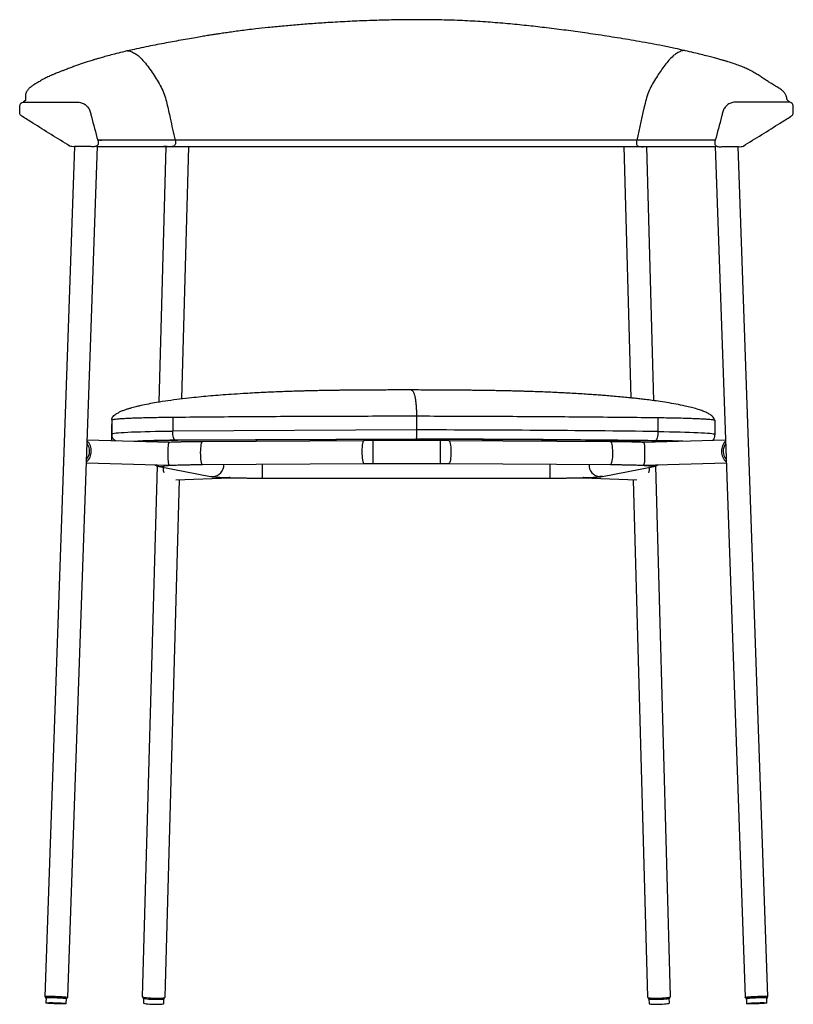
# Paper-space layout '_Back' of a CAD drawing. Header units: millimetres. Extents: x -269 to 339, y -380 to 395.
import ezdxf

# ---------------------------------------------------------------- set-up
doc = ezdxf.new("R2010")
doc.units = ezdxf.units.MM

psp = doc.layouts.new('_Back')

# ---------------------------------------------------------------- linework, layer by layer
at = {"color": 7, "linetype": 'Continuous', "lineweight": 25}
for p, q in [((-226.15, 295.49), (-249.61, -373.61)), ((-231.62, -374.24), (-208.13, 295.82)), ((-154.26, 295.49), (-159.85, 94.31)), ((-141.78, 96.85), (-136.25, 295.49)), ((206.21, 295.49), (211.71, 97.64)), ((229.77, 95.5), (224.21, 295.49)), ((278.08, 295.82), (301.57, -374.24)), ((319.56, -373.61), (296.11, 295.49)), ((-197, 80.43), (-197, 65.7)), ((-148.87, 82.54), (-148.87, 71.55)), ((42.87, 83.46), (42.87, 72.47)), ((232.98, 82.2), (232.98, 71.2)), ((277.89, 69.04), (277.89, 80.03)), ((-197, 77.03), (-197.08, 76.49)), ((-197.08, 76.48), (-197.08, 65.49)), ((42.87, 72.47), (-148.87, 71.55)), ((-151.49, 62.64), (-216.24, 64.48)), ((-197.08, 65.49), (-197, 65.7)), ((-196.7, 63.93), (-197, 65.7)), ((42.69, 65.23), (-147.01, 64.32)), ((42.48, 64.95), (-144.88, 64.05)), ((1.44, 64), (-125.7, 63.21)), ((61.44, 64.03), (8.52, 64.03)), ((8.52, 64.03), (8.52, 46.03)), ((61.44, 64.03), (61.44, 46.03)), ((195.65, 63.21), (68.52, 64)), ((286.19, 64.48), (221.45, 62.64)), ((-216.87, 46.49), (-151.97, 44.65)), ((-161.25, 44.16), (-172.87, -373.68)), ((-159.72, 43.76), (-119.34, 35.86)), ((-156.31, 41.97), (-156.28, 43.09)), ((-125.59, 45.21), (1.55, 46.01)), ((-78.23, 34.54), (-78.23, 45.51)), ((8.52, 46.03), (61.44, 46.03)), ((68.41, 46.01), (195.54, 45.21)), ((148.19, 34.54), (148.19, 45.51)), ((189.3, 35.86), (229.68, 43.76)), ((221.93, 44.65), (286.82, 46.49)), ((242.82, -373.68), (231.2, 44.16)), ((-154.88, -374.18), (-143.55, 33.21)), ((-146.39, 33.09), (-103.84, 34.87)), ((-78.23, 34.54), (148.19, 34.54)), ((173.79, 34.87), (216.35, 33.09)), ((213.5, 33.21), (224.83, -374.18)), ((-249.11, -373.63), (-249.14, -374.63)), ((-248.64, -374.65), (-248.78, -378.64)), ((-232.79, -379.2), (-232.65, -375.21)), ((-232.15, -375.22), (-232.12, -374.23)), ((-172.38, -373.99), (-172.4, -374.69)), ((-171.91, -374.99), (-172.01, -378.68)), ((-156.01, -379.12), (-155.91, -375.44)), ((-155.4, -375.16), (-155.38, -374.46)), ((225.34, -374.46), (225.36, -375.16)), ((225.87, -375.44), (225.97, -379.12)), ((241.96, -378.68), (241.86, -374.99)), ((242.35, -374.69), (242.33, -373.99)), ((302.07, -374.23), (302.11, -375.22)), ((302.61, -375.21), (302.75, -379.2)), ((318.74, -378.64), (318.6, -374.65)), ((319.1, -374.63), (319.06, -373.63))]:
    psp.add_line(p, q, dxfattribs=at)
at = {"color": 7, "linetype": 'Continuous', "lineweight": 25, "flags": 128}
for points in [[(-197, 69.44), (-196.64, 69.61), (-195.91, 69.78), (-194.83, 69.94), (-193.39, 70.11), (-191.62, 70.26), (-189.51, 70.42), (-187.08, 70.56), (-184.34, 70.7), (-181.31, 70.84), (-178.01, 70.96), (-174.44, 71.08), (-170.64, 71.18), (-166.63, 71.28), (-162.42, 71.36), (-158.04, 71.44), (-153.52, 71.5), (-148.87, 71.55)], [(232.98, 71.2), (237.54, 71.14), (241.97, 71.07), (246.23, 70.99), (250.31, 70.9), (254.17, 70.8), (257.81, 70.68), (261.19, 70.56), (264.3, 70.43), (267.13, 70.29), (269.65, 70.15), (271.86, 69.99), (273.73, 69.84), (275.27, 69.68), (276.46, 69.51), (277.29, 69.34), (277.77, 69.18), (277.89, 69.04)], [(-125.7, 63.21), (-125.86, 63.17), (-126.17, 62.8), (-126.46, 62.08), (-126.71, 61.04), (-126.93, 59.72), (-127.09, 58.17), (-127.19, 56.46), (-127.22, 54.66), (-127.2, 52.85), (-127.11, 51.08), (-126.96, 49.45), (-126.75, 48.01), (-126.5, 46.82), (-126.22, 45.94), (-125.91, 45.4), (-125.59, 45.21)], [(1.44, 64), (1.28, 63.96), (0.97, 63.59), (0.68, 62.87), (0.42, 61.83), (0.21, 60.51), (0.05, 58.96), (-0.05, 57.26), (-0.09, 55.46), (-0.06, 53.64), (0.03, 51.87), (0.18, 50.24), (0.39, 48.8), (0.63, 47.62), (0.92, 46.73), (1.23, 46.19), (1.55, 46.01)], [(68.52, 64), (68.68, 63.96), (68.99, 63.59), (69.28, 62.87), (69.53, 61.83), (69.75, 60.51), (69.91, 58.96), (70.01, 57.26), (70.04, 55.46), (70.02, 53.64), (69.93, 51.87), (69.77, 50.24), (69.57, 48.8), (69.32, 47.62), (69.04, 46.73), (68.73, 46.19), (68.41, 46.01)], [(195.65, 63.21), (195.81, 63.17), (196.12, 62.8), (196.41, 62.08), (196.67, 61.04), (196.88, 59.72), (197.04, 58.17), (197.14, 56.46), (197.18, 54.66), (197.15, 52.85), (197.06, 51.08), (196.91, 49.45), (196.71, 48.01), (196.46, 46.82), (196.17, 45.94), (195.86, 45.4), (195.54, 45.21)], [(-159.73, 43.76), (-159.48, 43.72), (-157.69, 43.61)], [(-157.69, 43.61), (-155.91, 43.87), (-154.3, 44.44)], [(-155.81, 38.81), (-156.14, 40.16), (-156.31, 41.97)], [(227.64, 43.61), (225.87, 43.87), (224.25, 44.44)], [(229.68, 43.76), (229.43, 43.72), (227.64, 43.61)], [(-119.34, 35.86), (-119.09, 35.82), (-117.3, 35.71)], [(189.3, 35.86), (189.05, 35.82), (187.26, 35.71)], [(-249.11, -373.78), (-249.5, -373.69), (-249.6, -373.59), (-249.32, -373.51), (-248.69, -373.44), (-247.73, -373.39), (-246.47, -373.37), (-244.98, -373.36), (-243.31, -373.38), (-241.52, -373.43), (-239.7, -373.49), (-237.92, -373.57), (-236.25, -373.67), (-234.75, -373.78), (-233.5, -373.89), (-232.54, -374), (-231.91, -374.11), (-231.63, -374.22), (-231.72, -374.31), (-232.12, -374.38)], [(-249.11, -373.63), (-249.06, -373.59), (-248.69, -373.51), (-247.97, -373.45), (-246.92, -373.41), (-245.6, -373.39), (-244.06, -373.4), (-242.37, -373.43), (-240.6, -373.48), (-238.84, -373.56), (-237.15, -373.64), (-235.61, -373.74), (-234.29, -373.85), (-233.25, -373.96), (-232.53, -374.07), (-232.16, -374.18), (-232.12, -374.23)], [(-248.65, -374.8), (-248.73, -374.78), (-249.1, -374.68), (-249.09, -374.58), (-248.72, -374.51), (-248, -374.45), (-246.96, -374.41), (-245.63, -374.39), (-244.1, -374.4), (-242.41, -374.43), (-240.64, -374.48), (-238.87, -374.55), (-237.19, -374.64), (-235.65, -374.74), (-234.33, -374.85), (-233.29, -374.96), (-232.57, -375.07), (-232.2, -375.18), (-232.2, -375.27), (-232.57, -375.35), (-232.66, -375.36)], [(-240.79, -379.34), (-242.51, -379.27), (-244.15, -379.18), (-245.63, -379.08), (-246.89, -378.98), (-247.85, -378.87), (-248.49, -378.76), (-248.77, -378.66), (-248.68, -378.57), (-248.21, -378.5), (-247.4, -378.45), (-246.28, -378.42), (-244.9, -378.42), (-243.33, -378.43), (-241.64, -378.47), (-239.92, -378.53), (-238.23, -378.61), (-236.66, -378.7), (-235.28, -378.81), (-234.17, -378.92), (-233.36, -379.02), (-232.9, -379.13), (-232.8, -379.22), (-233.09, -379.3), (-233.73, -379.36), (-234.7, -379.4), (-235.95, -379.42), (-237.44, -379.42), (-239.08, -379.39), (-240.79, -379.34)], [(-248.64, -374.65), (-248.54, -374.58), (-248.07, -374.51), (-247.26, -374.46), (-246.14, -374.43), (-244.76, -374.42), (-243.19, -374.44), (-241.5, -374.48), (-239.78, -374.54), (-238.09, -374.62), (-236.52, -374.71), (-235.14, -374.81), (-234.03, -374.92), (-233.22, -375.03), (-232.76, -375.13), (-232.65, -375.21)], [(-172.87, -373.68), (-172.86, -373.73), (-172.58, -373.92), (-171.95, -374.11), (-170.99, -374.29), (-169.73, -374.46), (-168.24, -374.6), (-166.57, -374.72), (-164.78, -374.81), (-162.96, -374.86), (-161.18, -374.87), (-159.51, -374.84), (-158.01, -374.78), (-156.76, -374.68), (-155.8, -374.55), (-155.16, -374.4), (-154.89, -374.22), (-154.88, -374.18)], [(-172.4, -374.69), (-172.38, -374.74), (-172.1, -374.92), (-171.46, -375.11), (-170.49, -375.28), (-169.24, -375.44), (-167.74, -375.58), (-166.08, -375.69), (-164.33, -375.77), (-162.56, -375.81), (-160.84, -375.81), (-159.26, -375.77), (-157.88, -375.69), (-156.77, -375.59), (-155.96, -375.45), (-155.51, -375.29), (-155.4, -375.16)], [(-172.01, -378.68), (-171.96, -378.77), (-171.58, -378.95), (-170.85, -379.13), (-169.8, -379.3), (-168.48, -379.45), (-166.94, -379.57), (-165.28, -379.66), (-163.55, -379.72), (-161.84, -379.74), (-160.24, -379.72), (-158.81, -379.66), (-157.63, -379.56), (-156.74, -379.44), (-156.19, -379.29), (-156.01, -379.12)], [(224.83, -374.18), (224.84, -374.22), (225.12, -374.4), (225.75, -374.55), (226.71, -374.68), (227.97, -374.78), (229.46, -374.84), (231.13, -374.87), (232.92, -374.86), (234.74, -374.81), (236.52, -374.72), (238.19, -374.6), (239.69, -374.46), (240.94, -374.29), (241.9, -374.11), (242.54, -373.92), (242.81, -373.73), (242.82, -373.68)], [(225.36, -375.16), (225.41, -375.25), (225.78, -375.41), (226.5, -375.56), (227.55, -375.67), (228.87, -375.76), (230.41, -375.8), (232.1, -375.81), (233.87, -375.78), (235.63, -375.71), (237.32, -375.61), (238.86, -375.48), (240.18, -375.32), (241.22, -375.15), (241.94, -374.96), (242.31, -374.78), (242.35, -374.69)], [(225.97, -379.12), (226.08, -379.25), (226.54, -379.41), (227.35, -379.54), (228.47, -379.64), (229.85, -379.71), (231.42, -379.74), (233.11, -379.73), (234.84, -379.68), (236.53, -379.6), (238.1, -379.48), (239.47, -379.34), (240.59, -379.17), (241.4, -378.99), (241.86, -378.81), (241.96, -378.68)], [(302.08, -374.38), (301.68, -374.31), (301.58, -374.22), (301.86, -374.11), (302.49, -374), (303.45, -373.89), (304.71, -373.78), (306.2, -373.67), (307.87, -373.57), (309.66, -373.49), (311.48, -373.43), (313.26, -373.38), (314.93, -373.36), (316.43, -373.37), (317.68, -373.39), (318.64, -373.44), (319.27, -373.51), (319.55, -373.59), (319.46, -373.69), (319.07, -373.78)], [(302.07, -374.23), (302.12, -374.18), (302.49, -374.07), (303.21, -373.96), (304.25, -373.85), (305.57, -373.74), (307.11, -373.64), (308.79, -373.56), (310.56, -373.48), (312.33, -373.43), (314.02, -373.4), (315.55, -373.39), (316.88, -373.41), (317.92, -373.45), (318.64, -373.51), (319.01, -373.59), (319.06, -373.63)], [(302.61, -375.36), (302.53, -375.35), (302.16, -375.27), (302.15, -375.18), (302.52, -375.07), (303.24, -374.96), (304.28, -374.85), (305.6, -374.74), (307.14, -374.64), (308.83, -374.55), (310.59, -374.48), (312.36, -374.43), (314.05, -374.4), (315.59, -374.39), (316.91, -374.41), (317.96, -374.45), (318.68, -374.51), (319.05, -374.58), (319.05, -374.68), (318.68, -374.78), (318.6, -374.8)], [(302.61, -375.21), (302.71, -375.13), (303.17, -375.03), (303.98, -374.92), (305.1, -374.81), (306.47, -374.71), (308.04, -374.62), (309.73, -374.54), (311.46, -374.48), (313.15, -374.44), (314.72, -374.42), (316.1, -374.43), (317.22, -374.46), (318.03, -374.51), (318.49, -374.58), (318.6, -374.65)], [(310.75, -379.34), (309.03, -379.39), (307.39, -379.42), (305.91, -379.42), (304.65, -379.4), (303.68, -379.36), (303.04, -379.3), (302.76, -379.22), (302.85, -379.13), (303.31, -379.02), (304.12, -378.92), (305.24, -378.81), (306.61, -378.7), (308.18, -378.61), (309.87, -378.53), (311.6, -378.47), (313.29, -378.43), (314.86, -378.42), (316.24, -378.42), (317.36, -378.45), (318.17, -378.5), (318.63, -378.57), (318.73, -378.66), (318.45, -378.76), (317.81, -378.87), (316.84, -378.98), (315.59, -379.08), (314.11, -379.18), (312.47, -379.27), (310.75, -379.34)]]:
    psp.add_lwpolyline(points, dxfattribs=at)
at = {"color": 7, "linetype": 'Continuous', "lineweight": 25}
for centre, radius, start, end in [((11.65, -18904.48), 18976.98, 89.331737, 89.905732), ((-223.02, 56.43), 9.92, 354.89706, 47.09039), ((-143.1, -752), 816.32, 90.27439, 92.63227), ((-141.26, -647.71), 711.77, 90.29162, 92.66407), ((-141.66, -632.15), 696.21, 90.26512, 92.69058), ((11.59, -18503.85), 18568.83, 89.331482, 89.904674), ((11.62, -18721.26), 18786.52, 89.331623, 89.905244), ((218.56, -862.15), 925.91, 88.28614, 89.40098), ((220.3, -966.91), 1030.94, 88.20896, 89.41845), ((292.97, 56.43), 9.92, 132.90961, 185.10294), ((-223.16, 55), 10.04, 309.00046, 3.15473), ((-222.81, 55.29), 8.42, 315.93205, 1.74394), ((-222.52, 56.15), 8.14, 355.76366, 40.67716), ((293.11, 55), 10.04, 176.84527, 230.99954), ((292.47, 56.15), 8.14, 139.32284, 184.23634), ((292.77, 55.29), 8.42, 178.25606, 224.06795), ((-117.76, 44.71), 9.01, 272.89329, 3.90345), ((187.71, 44.71), 9.01, 176.09655, 267.10671), ((214.67, 42.17), 11.6, 343.1585, 4.53538)]:
    psp.add_arc(centre, radius, start, end, dxfattribs=at)
for points, knots in [([(253.78, 371.15), (251.37, 371.69), (245.94, 372.92), (237.11, 374.76), (227.69, 376.59), (218.58, 378.22), (209.76, 379.7), (201.21, 381.1), (192.59, 382.47), (184.05, 383.77), (175.73, 384.99), (168.04, 386.07), (160.62, 387.08), (153.11, 388.05), (143.36, 389.26), (131.17, 390.65), (116.4, 392.13), (100.99, 393.43), (85.07, 394.47), (68.67, 395.14), (51.84, 395.44), (35.34, 395.43), (19.32, 395.16), (3.91, 394.68), (-11.51, 394.01), (-25.82, 393.19), (-38.97, 392.3), (-50.93, 391.37), (-62.55, 390.35), (-73.45, 389.29), (-82.53, 388.32), (-89.92, 387.44), (-95.86, 386.67), (-101.31, 385.93), (-106.24, 385.23), (-110.67, 384.57), (-114.64, 383.97), (-118.22, 383.41), (-121.93, 382.81), (-126.22, 382.11), (-131.48, 381.22), (-137.66, 380.15), (-144.2, 378.98), (-150.95, 377.73), (-157.75, 376.44), (-164.86, 375.06), (-172.21, 373.61), (-178.84, 372.21), (-182.79, 371.29), (-184.47, 370.9)], [0, 0, 0, 0, 0.02277, 0.051351, 0.077828, 0.102126, 0.124583, 0.145702, 0.165417, 0.186557, 0.205614, 0.222525, 0.238541, 0.255037, 0.271993, 0.30206, 0.333253, 0.365371, 0.398162, 0.431375, 0.46544, 0.500202, 0.531062, 0.562216, 0.593543, 0.624925, 0.649993, 0.674963, 0.699779, 0.723564, 0.745057, 0.759287, 0.772583, 0.784886, 0.796153, 0.806351, 0.815456, 0.823735, 0.831477, 0.841677, 0.85433, 0.869414, 0.886879, 0.903195, 0.921035, 0.940306, 0.960941, 0.983407, 1, 1, 1, 1]), ([(-184.53, 370.9), (-184.68, 370.86), (-187.27, 370.28), (-191.59, 369.2), (-197.35, 367.72), (-202.17, 366.4), (-205.97, 365.32), (-208.91, 364.45), (-211.21, 363.75), (-213.28, 363.1), (-215.23, 362.49), (-217.56, 361.73), (-220.2, 360.86), (-223.21, 359.82), (-226.28, 358.74), (-229.55, 357.55), (-232.65, 356.38), (-235.43, 355.3), (-237.73, 354.39), (-239.72, 353.59), (-241.39, 352.9), (-242.67, 352.37), (-243.79, 351.9), (-244.97, 351.4), (-246.41, 350.77), (-248.04, 349.99), (-249.7, 349.14), (-251.34, 348.24), (-252.86, 347.35), (-254.23, 346.53), (-255.73, 345.68), (-257.01, 344.94), (-258.27, 344.18), (-259.39, 343.44), (-260.4, 342.72), (-261.21, 342.07), (-261.92, 341.44), (-262.56, 340.79), (-263.15, 340.1), (-263.65, 339.39), (-264.09, 338.63), (-264.43, 337.85), (-264.67, 337.04), (-264.81, 336.2), (-264.85, 335.36), (-264.82, 334.56), (-264.76, 333.86), (-264.71, 333.27), (-264.69, 332.81), (-264.71, 332.45), (-264.77, 332.18), (-264.86, 331.97), (-264.98, 331.8), (-265.16, 331.68), (-265.4, 331.54), (-265.63, 331.38), (-265.89, 331.21), (-266.13, 331.02), (-266.36, 330.83), (-266.55, 330.65), (-266.69, 330.5), (-266.77, 330.4), (-266.77, 330.39), (-266.76, 330.39)], [0, 0, 0, 0, 0.0017478, 0.029199, 0.0541438, 0.0764444, 0.0959916, 0.1093657, 0.1209758, 0.1317766, 0.1423668, 0.1527407, 0.1707105, 0.1879922, 0.2065808, 0.2275126, 0.2506958, 0.2684715, 0.285174, 0.2997265, 0.312174, 0.3225667, 0.3291177, 0.3372088, 0.3468438, 0.3580396, 0.3706398, 0.3823984, 0.3944281, 0.4042208, 0.4121129, 0.4213988, 0.4330237, 0.4464519, 0.4589827, 0.4698654, 0.4791053, 0.4911815, 0.503673, 0.5178431, 0.5336929, 0.5512224, 0.5704287, 0.5913062, 0.6159794, 0.6401173, 0.6630692, 0.6848305, 0.7054001, 0.7209129, 0.735676, 0.7496932, 0.7629689, 0.7759204, 0.7910282, 0.8087065, 0.8289434, 0.8528737, 0.8795803, 0.9090452, 0.9412491, 0.9761721, 1, 1, 1, 1]), ([(-184.53, 370.88), (-184.5, 370.9), (-184.16, 371.04), (-183.1, 370.83), (-181.54, 370.34), (-179.33, 369.35), (-176.88, 367.8), (-173.76, 365.01), (-170.39, 361.22), (-166.81, 356.5), (-163.53, 351.51), (-160.35, 346.41), (-157.38, 341.09), (-155.1, 335.4), (-153.51, 329.56), (-152.24, 323.75), (-150.15, 314.04), (-148.4, 306.3), (-147.08, 300.49)], [0, 0, 0, 0, 0.001047, 0.014547, 0.040538, 0.067, 0.108932, 0.151883, 0.223801, 0.296401, 0.368254, 0.440128, 0.513366, 0.586513, 0.655284, 0.724186, 0.7931, 1, 1, 1, 1]), ([(-184.47, 370.91), (-184.47, 370.91), (-184.14, 371.04), (-183.1, 370.83), (-181.54, 370.34), (-179.33, 369.35), (-176.88, 367.8), (-173.76, 365.01), (-170.39, 361.22), (-166.81, 356.5), (-163.53, 351.51), (-160.35, 346.41), (-157.38, 341.09), (-155.1, 335.4), (-153.51, 329.56), (-152.24, 323.75), (-150.15, 314.04), (-148.4, 306.3), (-147.08, 300.49)], [0, 0, 0, 0, 0.000286, 0.013797, 0.039808, 0.06629, 0.108254, 0.151237, 0.22321, 0.295866, 0.367773, 0.439702, 0.512996, 0.586198, 0.655022, 0.723977, 0.792942, 1, 1, 1, 1]), ([(253.84, 371.14), (253.56, 371.16), (252.78, 371.23), (251.53, 370.81), (249.66, 370.07), (247.37, 368.89), (244.47, 366.59), (241.44, 363.5), (238.29, 359.64), (235.32, 355.54), (232.43, 351.04), (229.46, 346.34), (226.6, 341.18), (224.37, 335.53), (220.86, 321.94), (218.37, 310.2), (216.31, 300.49)], [0, 0, 0, 0, 0.011241, 0.030923, 0.05101, 0.090219, 0.130352, 0.190614, 0.250967, 0.312737, 0.374529, 0.443854, 0.51307, 0.58476, 0.656545, 1, 1, 1, 1]), ([(253.78, 371.14), (253.52, 371.16), (252.76, 371.23), (251.53, 370.81), (249.66, 370.07), (247.37, 368.89), (244.47, 366.59), (241.44, 363.5), (238.29, 359.64), (235.32, 355.54), (232.43, 351.04), (229.46, 346.34), (226.6, 341.18), (224.37, 335.53), (220.86, 321.94), (218.37, 310.2), (216.31, 300.49)], [0, 0, 0, 0, 0.010488, 0.030185, 0.050288, 0.089526, 0.12969, 0.189998, 0.250397, 0.312214, 0.374053, 0.44343, 0.512699, 0.584444, 0.656283, 1, 1, 1, 1]), ([(336.5, 330.51), (336.51, 330.53), (336.53, 330.58), (336.34, 330.76), (335.99, 331.07), (335.53, 331.51), (334.96, 332.01), (334.59, 332.62), (334.42, 333.31), (334.28, 334.04), (334.11, 334.8), (333.83, 335.64), (333.41, 336.54), (332.89, 337.38), (332.31, 338.15), (331.72, 338.82), (330.99, 339.54), (330.08, 340.32), (328.89, 341.19), (327.4, 342.16), (325.61, 343.15), (323.93, 344.14), (322.39, 345.07), (320.97, 345.94), (319.66, 346.76), (318.33, 347.6), (316.97, 348.49), (315.58, 349.46), (314.03, 350.54), (312.61, 351.47), (311.04, 352.46), (309.42, 353.43), (307.65, 354.41), (305.91, 355.33), (303.71, 356.42), (300.88, 357.71), (297.16, 359.23), (292.94, 360.76), (289.01, 362.02), (285.62, 363.02), (282.98, 363.78), (279.95, 364.63), (276.32, 365.62), (271.98, 366.76), (266.9, 368.05), (260.99, 369.49), (256.57, 370.54), (254.02, 371.11), (253.84, 371.15)], [0, 0, 0, 0, 0.028943, 0.07225, 0.113031, 0.151659, 0.189006, 0.224911, 0.259377, 0.289143, 0.317479, 0.343779, 0.368073, 0.390381, 0.404275, 0.418906, 0.434396, 0.450936, 0.469871, 0.491578, 0.514268, 0.535543, 0.554824, 0.571971, 0.587029, 0.601051, 0.614242, 0.626592, 0.637708, 0.651528, 0.668322, 0.687334, 0.705254, 0.721696, 0.736661, 0.763598, 0.790597, 0.817919, 0.845748, 0.858424, 0.871384, 0.886009, 0.903296, 0.923286, 0.945568, 0.970455, 0.997881, 1, 1, 1, 1]), ([(-230.07, 295.95), (-239.76, 301.97), (-250.81, 308.84), (-263.15, 316.67), (-266.28, 318.5), (-268.24, 319.89), (-269.07, 320.76), (-269.4, 321.92), (-269.34, 323.52), (-269.33, 325.54), (-269.36, 327.46), (-269.02, 328.75), (-268.66, 329.44), (-268.09, 329.94), (-267.11, 330.35), (-265.77, 330.53), (-258.27, 330.49), (-244.89, 330.57), (-231.03, 330.31), (-222.45, 330.58), (-219.3, 329.7), (-216.63, 327.87), (-214.64, 325.28), (-213.68, 322.2), (-211.62, 313.91), (-209.63, 306.68), (-207.92, 300.49)], [0, 0, 0, 0, 0.250327, 0.285547, 0.320761, 0.329762, 0.338248, 0.346525, 0.355444, 0.373252, 0.391095, 0.396962, 0.402464, 0.407799, 0.413405, 0.425434, 0.437255, 0.57797, 0.718772, 0.742237, 0.765593, 0.788964, 0.812307, 0.835724, 0.859192, 1, 1, 1, 1]), ([(300.16, 295.95), (309.85, 301.97), (320.91, 308.84), (333.25, 316.67), (336.37, 318.5), (338.33, 319.89), (339.16, 320.76), (339.5, 321.92), (339.44, 323.52), (339.42, 325.54), (339.45, 327.46), (339.11, 328.75), (338.76, 329.44), (338.18, 329.94), (337.21, 330.35), (335.86, 330.53), (328.37, 330.49), (314.99, 330.57), (301.12, 330.31), (292.54, 330.58), (289.4, 329.7), (286.72, 327.87), (284.74, 325.28), (283.77, 322.2), (281.72, 313.91), (279.72, 306.68), (278.01, 300.49)], [0, 0, 0, 0, 0.2503268, 0.2855466, 0.3207608, 0.3297622, 0.3382476, 0.3465253, 0.3554435, 0.3732523, 0.3910954, 0.3969622, 0.4024644, 0.4077993, 0.4134055, 0.4254335, 0.4372551, 0.5779701, 0.7187722, 0.7422369, 0.7655926, 0.7889641, 0.8123068, 0.8357243, 0.8591918, 1, 1, 1, 1]), ([(-207.92, 300.49), (-207.74, 299.97), (-207.39, 298.92), (-207.56, 297.49), (-208.15, 296.55), (-208.77, 295.99), (-209.51, 295.61), (-211.09, 295.37), (-213.44, 295.53), (-217.14, 295.48), (-221.44, 295.46), (-225.32, 295.58), (-228.24, 295.37), (-229.46, 295.75), (-230.07, 295.95)], [0, 0, 0, 0, 0.062615, 0.124466, 0.15569, 0.186916, 0.218146, 0.249353, 0.367227, 0.485103, 0.670338, 0.855572, 0.928343, 1, 1, 1, 1]), ([(-208.14, 295.49), (-207.62, 295.49), (-205.81, 295.49), (-202.34, 295.49), (-197.64, 295.49), (-192.61, 295.49), (-187.31, 295.49), (-181.79, 295.49), (-175.66, 295.49), (-168.82, 295.49), (-162.16, 295.49), (-157.4, 295.49), (-155.48, 295.49)], [0, 0, 0, 0, 0.046185, 0.160567, 0.278946, 0.400608, 0.503981, 0.608724, 0.714467, 0.820906, 0.927843, 1, 1, 1, 1]), ([(-147.08, 300.49), (-149.77, 300.49), (-155.16, 300.49), (-162.29, 300.49), (-168.84, 300.49), (-174.76, 300.49), (-180.69, 300.49), (-186.47, 300.49), (-191.97, 300.49), (-196.67, 300.49), (-200.77, 300.49), (-203.39, 300.49), (-205.1, 300.49), (-206.03, 300.49), (-206.36, 300.49), (-206.23, 300.49), (-205.55, 300.49), (-204.81, 300.49), (-205.6, 300.49), (-206.5, 300.49), (-207.26, 300.49), (-207.7, 300.49), (-207.92, 300.49)], [0, 0, 0, 0, 0.032682, 0.065727, 0.099156, 0.13294, 0.167011, 0.211885, 0.256773, 0.301319, 0.34071, 0.380565, 0.421066, 0.462223, 0.503969, 0.546188, 0.622266, 0.698369, 0.77364, 0.848818, 0.924271, 1, 1, 1, 1]), ([(-147.08, 300.49), (-146.91, 299.89), (-146.65, 298.98), (-146.76, 297.68), (-147.13, 296.77), (-147.74, 296.04), (-148.59, 295.53), (-150.9, 295.43), (-153.45, 295.5), (-155.67, 295.49), (-156.27, 295.49)], [0, 0, 0, 0, 0.125455, 0.192299, 0.259075, 0.32639, 0.39439, 0.478432, 0.860197, 1, 1, 1, 1]), ([(-147.08, 300.49), (-146.91, 299.89), (-146.65, 298.98), (-146.76, 297.68), (-147.13, 296.77), (-147.74, 296.04), (-148.59, 295.53), (-150.9, 295.43), (-153.19, 295.49), (-155.15, 295.49), (-155.48, 295.49)], [0, 0, 0, 0, 0.1336798, 0.2049063, 0.2760603, 0.347789, 0.4202474, 0.509799, 0.916593, 1, 1, 1, 1]), ([(-155.3, 295.49), (-154.12, 295.49), (-152.37, 295.49), (-150.42, 295.49), (-149.79, 295.49)], [0, 0, 0, 0, 0.676908, 1, 1, 1, 1]), ([(-149.79, 295.49), (-149.66, 295.49), (-148.73, 295.49), (-147.07, 295.49), (-145.65, 295.49), (-145.23, 295.49)], [0, 0, 0, 0, 0.105659, 0.736659, 1, 1, 1, 1]), ([(216.31, 300.49), (213.2, 300.49), (207.03, 300.49), (197.01, 300.49), (186.42, 300.49), (175.03, 300.49), (162.95, 300.49), (150.3, 300.49), (137.22, 300.49), (123.78, 300.49), (109.25, 300.49), (93.77, 300.49), (77.46, 300.49), (61.1, 300.49), (44.52, 300.49), (27.59, 300.49), (10.45, 300.49), (-6.68, 300.49), (-23.59, 300.49), (-40.06, 300.49), (-55.93, 300.49), (-71.22, 300.49), (-85.03, 300.49), (-97.53, 300.49), (-108.68, 300.49), (-119.35, 300.49), (-129.38, 300.49), (-138.76, 300.49), (-144.32, 300.49), (-147.08, 300.49)], [0, 0, 0, 0, 0.034753, 0.068983, 0.102621, 0.136854, 0.171839, 0.206767, 0.242065, 0.277518, 0.312897, 0.354583, 0.395415, 0.435256, 0.475924, 0.517542, 0.559747, 0.602167, 0.644435, 0.686198, 0.727129, 0.767229, 0.808153, 0.840772, 0.873466, 0.905945, 0.93793, 0.96917, 1, 1, 1, 1]), ([(-145.23, 295.49), (-144.32, 295.49), (-142.41, 295.48), (-139.76, 295.52), (-137.68, 295.51), (-136.42, 295.49), (-136.36, 295.49), (-136.34, 295.49)], [0, 0, 0, 0, 0.192176, 0.405672, 0.620095, 0.831944, 1, 1, 1, 1]), ([(-136.25, 295.49), (-134.66, 295.49), (-131.07, 295.49), (-125.45, 295.49), (-119.69, 295.49), (-114.19, 295.49), (-109.1, 295.49), (-104.53, 295.49), (-101.34, 295.49), (-99.68, 295.49), (-99.26, 295.49)], [0, 0, 0, 0, 0.1393302, 0.3139338, 0.4721903, 0.6134142, 0.7560683, 0.8745669, 0.9687808, 1, 1, 1, 1]), ([(-99.27, 295.49), (-99.27, 295.49), (-99.27, 295.49), (-99.26, 295.49), (-99.26, 295.49), (-99.24, 295.49), (-99.22, 295.49), (-99.19, 295.49), (-99.13, 295.49), (-98.76, 295.49), (-97.87, 295.49), (-96.28, 295.49), (-94.16, 295.49), (-91.7, 295.49), (-88.3, 295.49), (-83.82, 295.49), (-78.13, 295.49), (-71.83, 295.49), (-64.88, 295.49), (-57.2, 295.49), (-48.83, 295.49), (-37.36, 295.49), (-22.83, 295.49), (-5.28, 295.49), (11.7, 295.49), (27.88, 295.49), (43.07, 295.49), (58.01, 295.49), (72.57, 295.49), (86.64, 295.49), (100.12, 295.49), (112.88, 295.49), (123.6, 295.49), (132.42, 295.49), (139.49, 295.49), (145.98, 295.49), (151.78, 295.49), (156.74, 295.49), (160.37, 295.49), (162.9, 295.49), (164.92, 295.49), (167.48, 295.49), (171.01, 295.49), (175.51, 295.49), (180.61, 295.49), (186.16, 295.49), (192.01, 295.49), (198.34, 295.49), (203.17, 295.49), (205.81, 295.49), (206.27, 295.49)], [0, 0, 0, 0, 0.00001, 0.000062, 0.000112, 0.000164, 0.000226, 0.0003, 0.000492, 0.00075, 0.003771, 0.009389, 0.017091, 0.025587, 0.034811, 0.052207, 0.071634, 0.093001, 0.116179, 0.141471, 0.169252, 0.19828, 0.252478, 0.307584, 0.363122, 0.410415, 0.457323, 0.503516, 0.548686, 0.592824, 0.6356, 0.676607, 0.715531, 0.74021, 0.76381, 0.786221, 0.806016, 0.822705, 0.836354, 0.842067, 0.847437, 0.85572, 0.867665, 0.883241, 0.902383, 0.921554, 0.943188, 0.96723, 0.994199, 1, 1, 1, 1]), ([(206.3, 295.49), (206.27, 295.49), (206.12, 295.49), (206.87, 295.49), (208.51, 295.49), (210.99, 295.49), (213.35, 295.49), (214.77, 295.49), (215.18, 295.49)], [0, 0, 0, 0, 0.0490902, 0.2660815, 0.4823329, 0.6974671, 0.9115581, 1, 1, 1, 1]), ([(215.18, 295.49), (216.11, 295.49), (217.41, 295.49), (218.53, 295.49), (218.85, 295.49)], [0, 0, 0, 0, 0.708346, 1, 1, 1, 1]), ([(216.31, 300.49), (216.14, 299.89), (215.88, 298.98), (215.99, 297.68), (216.36, 296.76), (216.98, 296.04), (217.83, 295.53), (220.15, 295.43), (224.2, 295.52), (227.93, 295.49), (230.01, 295.49), (230.01, 295.49)], [0, 0, 0, 0, 0.092854, 0.142312, 0.191721, 0.241491, 0.291674, 0.353971, 0.639081, 0.999726, 1, 1, 1, 1]), ([(216.31, 300.49), (216.14, 299.89), (215.88, 298.98), (215.99, 297.68), (216.36, 296.76), (216.98, 296.04), (217.83, 295.53), (220.15, 295.43), (222.44, 295.49), (224.38, 295.49), (224.69, 295.49)], [0, 0, 0, 0, 0.134221, 0.205711, 0.277132, 0.349074, 0.421613, 0.511663, 0.923789, 1, 1, 1, 1]), ([(278.01, 300.49), (277.73, 300.49), (277.17, 300.49), (276.36, 300.49), (275.41, 300.49), (275.05, 300.49), (275.22, 300.49), (275.24, 300.49), (274.87, 300.49), (273.92, 300.49), (271.89, 300.49), (269.79, 300.49), (267.74, 300.49), (265.31, 300.49), (262.34, 300.49), (258.61, 300.49), (253.99, 300.49), (248.34, 300.49), (241.57, 300.49), (234, 300.49), (225.63, 300.49), (219.42, 300.49), (216.31, 300.49)], [0, 0, 0, 0, 0.0807968, 0.1615797, 0.2423487, 0.3236633, 0.3751402, 0.4264891, 0.4773728, 0.5274954, 0.576656, 0.6173621, 0.6579576, 0.6982476, 0.7380763, 0.7773531, 0.8160813, 0.8522096, 0.8884494, 0.9253678, 0.9626626, 1, 1, 1, 1]), ([(218.85, 295.49), (219.18, 295.49), (221.16, 295.49), (222.99, 295.49), (224.51, 295.49)], [0, 0, 0, 0, 0.16833, 1, 1, 1, 1]), ([(224.69, 295.49), (227.08, 295.49), (232.73, 295.49), (240.72, 295.49), (248.69, 295.49), (255.76, 295.49), (261.66, 295.49), (266.39, 295.49), (270.24, 295.49), (273.97, 295.49), (276.48, 295.49), (277.82, 295.49), (278.09, 295.49)], [0, 0, 0, 0, 0.079881, 0.188952, 0.295562, 0.398741, 0.499649, 0.600126, 0.700411, 0.800471, 0.959504, 1, 1, 1, 1]), ([(278.01, 300.49), (277.84, 299.97), (277.49, 298.92), (277.65, 297.49), (278.24, 296.55), (278.86, 295.99), (279.6, 295.61), (281.18, 295.37), (283.53, 295.53), (287.23, 295.48), (291.53, 295.46), (295.41, 295.58), (298.33, 295.37), (299.56, 295.75), (300.16, 295.95)], [0, 0, 0, 0, 0.062615, 0.124466, 0.15569, 0.186916, 0.218146, 0.249353, 0.367227, 0.485103, 0.670338, 0.855572, 0.928343, 1, 1, 1, 1]), ([(38.72, 103.91), (37.05, 103.91), (34.01, 103.91), (29.91, 103.91), (26.71, 103.91), (24.3, 103.9), (22.36, 103.9), (20.24, 103.9), (17.36, 103.89), (13.85, 103.88), (9.87, 103.86), (5.93, 103.84), (2.23, 103.82), (-1.14, 103.8), (-4.07, 103.77), (-6.58, 103.75), (-8.87, 103.73), (-11.17, 103.71), (-13.81, 103.68), (-16.76, 103.65), (-19.69, 103.61), (-22.21, 103.58), (-24.33, 103.55), (-26.56, 103.52), (-29.11, 103.47), (-31.58, 103.43), (-33.9, 103.38), (-36.38, 103.33), (-39.3, 103.27), (-42.47, 103.19), (-45.56, 103.11), (-48.36, 103.03), (-51.86, 102.93), (-56.49, 102.78), (-62.09, 102.58), (-68.03, 102.34), (-73.64, 102.1), (-79.85, 101.81), (-86.4, 101.46), (-94.27, 101.01), (-102.65, 100.46), (-111.05, 99.85), (-119.05, 99.19), (-126.68, 98.5), (-134.8, 97.68), (-143.48, 96.68), (-152.64, 95.47), (-160.86, 94.2), (-167.98, 92.91), (-172.59, 91.95), (-175.53, 91.26), (-177.21, 90.86), (-179.17, 90.37), (-181.39, 89.78), (-183.78, 89.09), (-186.28, 88.29), (-188.81, 87.38), (-190.33, 86.69), (-191.1, 86.34)], [0, 0, 0, 0, 0.0203595, 0.0370412, 0.0500591, 0.0594518, 0.0666129, 0.0750682, 0.0853096, 0.1016334, 0.1180958, 0.1340088, 0.1495983, 0.1631555, 0.1750889, 0.185318, 0.1938118, 0.2030512, 0.2134518, 0.2260654, 0.2390492, 0.2492082, 0.2569422, 0.2666765, 0.2797539, 0.2915671, 0.3001238, 0.3109541, 0.3249989, 0.3393145, 0.3533652, 0.3660302, 0.3765655, 0.3995306, 0.4275045, 0.4501016, 0.477815, 0.5009944, 0.5313522, 0.5635977, 0.604255, 0.6406627, 0.6742036, 0.7072345, 0.7416638, 0.7840478, 0.8262258, 0.8674153, 0.8971475, 0.9246662, 0.9311925, 0.9384865, 0.9468786, 0.9562471, 0.9664216, 0.9772108, 0.9884383, 1, 1, 1, 1]), ([(277.39, 80.31), (277.35, 80.57), (277.27, 81.09), (276.81, 82.07), (275.95, 83.12), (274.72, 84.13), (272.96, 85.26), (270.54, 86.46), (267.29, 87.74), (263.51, 88.98), (259.13, 90.19), (253.65, 91.48), (247.2, 92.79), (240.12, 94.01), (233.36, 95.03), (227.32, 95.85), (222.19, 96.48), (217.66, 97.01), (213.25, 97.49), (208.43, 97.98), (202.98, 98.5), (197.32, 99.01), (191.94, 99.45), (186.94, 99.83), (181.88, 100.19), (176.24, 100.57), (170.15, 100.95), (164.37, 101.28), (158.85, 101.58), (153.19, 101.86), (147.12, 102.13), (140.78, 102.39), (134.78, 102.61), (129.62, 102.78), (125.43, 102.9), (121.97, 103), (118.34, 103.1), (114.37, 103.19), (110.04, 103.29), (105.74, 103.37), (101.56, 103.44), (97.27, 103.5), (92.78, 103.56), (88.22, 103.62), (83.87, 103.67), (79.75, 103.71), (75.68, 103.75), (71.62, 103.78), (67.54, 103.81), (63.33, 103.83), (58.52, 103.85), (52.75, 103.88), (46.02, 103.9), (41.25, 103.91), (38.72, 103.91)], [0, 0, 0, 0, 0.003071, 0.006129, 0.0125, 0.01912, 0.025486, 0.038231, 0.052445, 0.069117, 0.088282, 0.109945, 0.140671, 0.172418, 0.202124, 0.228543, 0.250639, 0.26824, 0.286299, 0.305703, 0.327819, 0.353661, 0.376153, 0.394874, 0.415911, 0.439277, 0.464887, 0.491624, 0.511356, 0.533855, 0.562085, 0.587426, 0.613213, 0.637517, 0.652412, 0.666271, 0.681463, 0.698573, 0.717184, 0.736788, 0.753808, 0.769729, 0.787865, 0.806342, 0.823281, 0.838931, 0.854774, 0.87114, 0.886564, 0.902658, 0.921016, 0.94363, 0.970163, 1, 1, 1, 1]), ([(38.72, 103.87), (38.84, 103.88), (39.14, 103.89), (39.59, 103.58), (40.06, 103.03), (40.46, 102.33), (40.84, 101.45), (41.19, 100.42), (41.49, 99.26), (41.77, 98.02), (42.01, 96.64), (42.23, 95.14), (42.41, 93.59), (42.55, 92.03), (42.66, 90.52), (42.75, 89.03), (42.81, 87.61), (42.84, 86.31), (42.87, 84.94), (42.87, 83.93), (42.87, 83.46)], [0, 0, 0, 0, 0.079871, 0.214127, 0.314251, 0.409173, 0.498455, 0.581661, 0.651669, 0.715983, 0.774295, 0.82631, 0.87176, 0.904456, 0.932348, 0.955428, 0.969676, 0.981501, 0.991332, 1, 1, 1, 1]), ([(-197, 80.43), (-196.98, 80.74), (-196.92, 81.37), (-196.49, 82.27), (-195.7, 83.34), (-194.33, 84.5), (-192.68, 85.57), (-191.48, 86.11), (-190.98, 86.33)], [0, 0, 0, 0, 0.094375, 0.197752, 0.317179, 0.535476, 0.807612, 1, 1, 1, 1]), ([(232.98, 82.2), (235.14, 82.17), (239.47, 82.11), (245.59, 82), (251.37, 81.87), (256.7, 81.72), (261.55, 81.55), (265.85, 81.36), (269.56, 81.15), (272.63, 80.94), (275.04, 80.71), (276.73, 80.48), (277.73, 80.25), (277.81, 80.1), (277.84, 80.03)], [0, 0, 0, 0, 0.0842817, 0.1685635, 0.2528452, 0.337127, 0.4214087, 0.5056904, 0.5899722, 0.6742539, 0.7585357, 0.8428174, 0.9270991, 1, 1, 1, 1]), ([(-147.01, 64.32), (-147.15, 64.37), (-147.41, 64.47), (-147.88, 65.13), (-148.37, 66.49), (-148.79, 68.81), (-148.84, 70.65), (-148.87, 71.55)], [0, 0, 0, 0, 0.141987, 0.272977, 0.501011, 0.754079, 1, 1, 1, 1]), ([(42.87, 72.47), (42.87, 71.68), (42.87, 70.1), (42.84, 67.96), (42.79, 66.31), (42.74, 65.45), (42.7, 65.25), (42.69, 65.23), (42.69, 65.23)], [0, 0, 0, 0, 0.214607, 0.429213, 0.643847, 0.85854, 0.99307, 1, 1, 1, 1]), ([(232.98, 71.2), (232.95, 70.3), (232.88, 68.46), (232.39, 66.14), (231.8, 64.79), (231.25, 64.12), (230.93, 64.03), (230.77, 63.98)], [0, 0, 0, 0, 0.245953, 0.499059, 0.72706, 0.858032, 1, 1, 1, 1]), ([(-197.04, 65.49), (-197.06, 65.27), (-197.09, 64.73), (-196.96, 64.22), (-196.88, 63.93)], [0, 0, 0, 0, 0.418608, 1, 1, 1, 1]), ([(-194.1, 63.85), (-194.58, 64.23), (-195.69, 65.1), (-196.76, 67.09), (-196.92, 68.66), (-197, 69.44)], [0, 0, 0, 0, 0.280369, 0.640184, 1, 1, 1, 1]), ([(-152.53, 54.07), (-152.53, 54.9), (-152.52, 56.54), (-152.45, 58.88), (-152.34, 60.58), (-152.16, 61.68), (-151.93, 62.47), (-151.68, 62.53), (-151.52, 62.57)], [0, 0, 0, 0, 0.151527, 0.302509, 0.504063, 0.638181, 0.776096, 1, 1, 1, 1]), ([(-125.7, 63.21), (-126.32, 63.21), (-128.11, 63.2), (-131.02, 63.17), (-134.39, 63.13), (-137.64, 63.07), (-140.75, 63.01), (-143.68, 62.93), (-146.44, 62.85), (-148.98, 62.76), (-150.67, 62.69), (-151.45, 62.65), (-151.53, 62.64)], [0, 0, 0, 0, 0.060465, 0.175506, 0.290627, 0.405843, 0.521194, 0.636737, 0.752556, 0.868778, 0.98561, 1, 1, 1, 1]), ([(8.52, 64.03), (7.89, 64.03), (6.07, 64.03), (3.7, 64.02), (1.98, 64.01), (1.44, 64)], [0, 0, 0, 0, 0.264626, 0.767909, 1, 1, 1, 1]), ([(68.52, 64), (67.9, 64.01), (66.1, 64.02), (63.73, 64.03), (61.99, 64.03), (61.44, 64.03)], [0, 0, 0, 0, 0.2646504, 0.7680106, 1, 1, 1, 1]), ([(221.49, 62.64), (220.77, 62.68), (219.3, 62.74), (216.78, 62.84), (214.03, 62.92), (211.1, 63), (208.01, 63.06), (204.77, 63.12), (201.41, 63.16), (198.35, 63.19), (196.42, 63.21), (195.65, 63.21)], [0, 0, 0, 0, 0.112841, 0.230527, 0.347247, 0.463379, 0.579131, 0.694628, 0.809951, 0.925153, 1, 1, 1, 1]), ([(221.48, 62.57), (221.63, 62.53), (221.88, 62.47), (222.11, 61.68), (222.29, 60.59), (222.41, 58.88), (222.47, 56.54), (222.48, 54.9), (222.49, 54.07)], [0, 0, 0, 0, 0.223288, 0.357707, 0.495535, 0.697249, 0.848353, 1, 1, 1, 1]), ([(277.33, 66.42), (277.07, 65.77), (276.72, 64.91), (276.02, 64.33), (275.84, 64.19)], [0, 0, 0, 0, 0.7493243, 1, 1, 1, 1]), ([(277.37, 66.4), (277.38, 66.41), (277.59, 66.82), (277.81, 67.72), (277.85, 68.61), (277.87, 69.04)], [0, 0, 0, 0, 0.010797, 0.528923, 1, 1, 1, 1]), ([(-152.53, 53.83), (-152.53, 53.88), (-152.53, 53.96), (-152.53, 54.04), (-152.53, 54.07)], [0, 0, 0, 0, 0.559747, 1, 1, 1, 1]), ([(-151.43, 44.64), (-151.43, 44.64), (-151.61, 44.69), (-151.86, 44.96), (-152.12, 45.84), (-152.31, 47.06), (-152.44, 48.88), (-152.52, 51.32), (-152.53, 52.99), (-152.53, 53.83)], [0, 0, 0, 0, 0.001131, 0.229992, 0.364439, 0.502299, 0.703281, 0.851342, 1, 1, 1, 1]), ([(222.49, 53.83), (222.48, 52.99), (222.47, 51.32), (222.4, 48.88), (222.27, 47.08), (222.08, 45.85), (221.82, 44.97), (221.57, 44.69), (221.39, 44.64), (221.39, 44.64)], [0, 0, 0, 0, 0.148658, 0.296718, 0.4977, 0.631955, 0.770009, 0.998869, 1, 1, 1, 1]), ([(222.49, 54.07), (222.49, 54.03), (222.49, 53.95), (222.49, 53.87), (222.49, 53.83)], [0, 0, 0, 0, 0.559585, 1, 1, 1, 1]), ([(-163.03, 44.96), (-162.94, 44.91), (-162.58, 44.68), (-161.95, 44.41), (-161.2, 44.13), (-160.52, 43.93), (-160.05, 43.83), (-159.79, 43.77), (-159.72, 43.76)], [0, 0, 0, 0, 0.056089, 0.248789, 0.445243, 0.660185, 0.91888, 1, 1, 1, 1]), ([(-156.28, 44.25), (-156.27, 44.25), (-156.25, 44.25), (-155.94, 44.3), (-155.35, 44.36), (-154.42, 44.44), (-153.16, 44.53), (-151.56, 44.62), (-149.65, 44.71), (-147.45, 44.8), (-145.01, 44.89), (-142.33, 44.96), (-139.45, 45.03), (-136.39, 45.09), (-133.18, 45.14), (-129.91, 45.18), (-127.36, 45.2), (-125.93, 45.21), (-125.59, 45.21)], [0, 0, 0, 0, 0.0293235, 0.073626, 0.1262796, 0.1862212, 0.25155, 0.3203974, 0.3914016, 0.4637116, 0.5368268, 0.6104541, 0.6844175, 0.7586077, 0.8329543, 0.9074096, 0.9780723, 1, 1, 1, 1]), ([(-151.97, 44.68), (-151.8, 44.66), (-151.62, 44.64), (-151.44, 44.64), (-151.43, 44.64)], [0, 0, 0, 0, 0.965147, 1, 1, 1, 1]), ([(1.55, 46.01), (2.16, 46.01), (3.93, 46.02), (6.26, 46.03), (7.98, 46.03), (8.52, 46.03)], [0, 0, 0, 0, 0.264623, 0.767806, 1, 1, 1, 1]), ([(61.44, 46.03), (62.05, 46.03), (63.85, 46.03), (66.18, 46.02), (67.87, 46.01), (68.41, 46.01)], [0, 0, 0, 0, 0.264647, 0.767934, 1, 1, 1, 1]), ([(195.54, 45.21), (196.15, 45.21), (197.91, 45.2), (200.77, 45.17), (204.07, 45.13), (207.24, 45.07), (210.26, 45.01), (213.1, 44.94), (215.73, 44.86), (218.14, 44.78), (220.28, 44.68), (222.15, 44.59), (223.72, 44.49), (224.89, 44.4), (225.7, 44.32), (226.11, 44.27), (226.29, 44.24), (226.25, 44.25), (226.25, 44.25)], [0, 0, 0, 0, 0.039229, 0.113797, 0.188338, 0.262811, 0.337186, 0.411424, 0.485468, 0.55923, 0.632575, 0.705278, 0.776951, 0.846893, 0.905387, 0.956611, 0.99873, 1, 1, 1, 1]), ([(221.39, 44.64), (221.39, 44.64), (221.57, 44.64), (221.75, 44.66), (221.92, 44.68)], [0, 0, 0, 0, 0.034839, 1, 1, 1, 1]), ([(229.68, 43.76), (229.95, 43.82), (230.41, 43.91), (231.23, 44.15), (232.06, 44.48), (232.68, 44.75), (233, 44.96), (233, 44.96)], [0, 0, 0, 0, 0.346959, 0.57075, 0.78395, 0.996222, 1, 1, 1, 1]), ([(-119.34, 35.86), (-119.09, 35.82), (-118.4, 35.69), (-117.3, 35.56), (-115.8, 35.42), (-114.02, 35.29), (-112, 35.17), (-109.7, 35.07), (-107.22, 34.97), (-105.4, 34.91), (-104.5, 34.88)], [0, 0, 0, 0, 0.070418, 0.198662, 0.337271, 0.468207, 0.606593, 0.74004, 0.871141, 1, 1, 1, 1]), ([(-103.91, 34.88), (-103.92, 34.88), (-104.11, 34.87), (-104.31, 34.9), (-104.49, 34.93)], [0, 0, 0, 0, 0.032659, 1, 1, 1, 1]), ([(-103.86, 34.92), (-103.88, 34.89), (-103.9, 34.87), (-103.91, 34.88), (-103.91, 34.88)], [0, 0, 0, 0, 0.964518, 1, 1, 1, 1]), ([(-103.86, 34.87), (-103.12, 34.84), (-101.43, 34.8), (-98.58, 34.73), (-95.39, 34.68), (-92.06, 34.63), (-88.63, 34.59), (-85.12, 34.56), (-81.65, 34.55), (-79.34, 34.55), (-78.23, 34.54)], [0, 0, 0, 0, 0.102791, 0.232877, 0.362642, 0.492188, 0.621584, 0.750879, 0.880108, 1, 1, 1, 1]), ([(148.19, 34.54), (148.82, 34.54), (150.64, 34.55), (153.65, 34.56), (157.18, 34.58), (160.64, 34.61), (164.01, 34.65), (167.26, 34.71), (170.35, 34.77), (172.54, 34.83), (173.64, 34.86), (173.82, 34.87)], [0, 0, 0, 0, 0.067907, 0.197058, 0.326256, 0.455496, 0.584808, 0.714227, 0.843798, 0.973587, 1, 1, 1, 1]), ([(173.87, 34.88), (173.87, 34.88), (173.85, 34.87), (173.83, 34.89), (173.81, 34.92)], [0, 0, 0, 0, 0.035418, 1, 1, 1, 1]), ([(174.39, 34.93), (174.23, 34.9), (174.05, 34.87), (173.88, 34.88), (173.87, 34.88)], [0, 0, 0, 0, 0.964102, 1, 1, 1, 1]), ([(174.4, 34.88), (174.94, 34.9), (176.42, 34.94), (178.59, 35.02), (180.93, 35.12), (183.03, 35.23), (184.9, 35.35), (186.58, 35.49), (187.97, 35.63), (188.88, 35.79), (189.3, 35.86)], [0, 0, 0, 0, 0.075334, 0.204247, 0.33384, 0.464521, 0.597075, 0.733243, 0.877891, 1, 1, 1, 1])]:
    psp.add_open_spline(points, degree=3, knots=knots, dxfattribs=at)
for points in [[(-197, 80.43), (-196.85, 80.51), (-196.53, 80.67), (-195.14, 80.91), (-193.1, 81.14), (-190.35, 81.36), (-186.96, 81.57), (-182.96, 81.77), (-178.38, 81.95), (-173.28, 82.11), (-167.72, 82.25), (-161.76, 82.37), (-155.47, 82.47), (-151.07, 82.52), (-148.87, 82.54)], [(-148.87, 82.54), (-139.94, 82.63), (-122.09, 82.8), (-94.97, 83), (-67.66, 83.17), (-40.17, 83.3), (-12.56, 83.39), (15.14, 83.45), (33.63, 83.46), (42.87, 83.46)], [(42.87, 83.46), (52.1, 83.44), (70.56, 83.4), (98.13, 83.29), (125.56, 83.15), (152.82, 82.97), (179.83, 82.75), (206.61, 82.5), (224.19, 82.3), (232.98, 82.2)]]:
    psp.add_open_spline(points, degree=3, dxfattribs=at)

doc.saveas('drawing.dxf')
